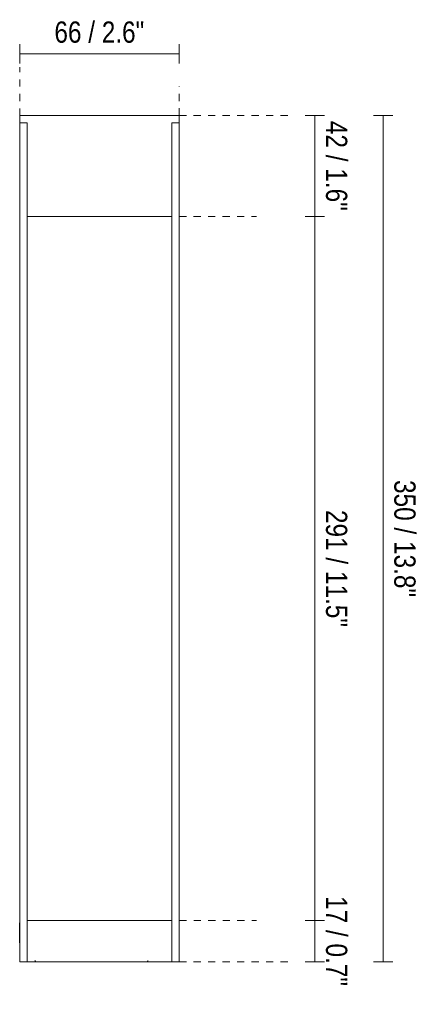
# Model space of a CAD drawing. Header units: millimetres. Extents: x 6604 to 7374, y -922 to 6735.
# Tile 2 of 3: x 6604 to 6769, y 2023 to 2430. Entities that reach past the tile are written whole.
import ezdxf

# ---------------------------------------------------------------- set-up
doc = ezdxf.new("R2010")
doc.units = ezdxf.units.MM
doc.linetypes.add('Dash', pattern=[6, 3, -3])
for name, color, linetype, lineweight in [('Cotas', 7, 'Continuous', 9), ('Cotas-4', 7, 'Continuous', 9), ('Luminarias', 7, 'Continuous', 20)]:
    doc.layers.add(name, color=color, linetype=linetype, lineweight=lineweight)
doc.layers.add('Lighthing Fixture Dim Grey Dash', color=7, linetype='Dash', lineweight=9, true_color=0xd2d2d2)
doc.styles.add('Arial Narrow', font='ARIALN.TTF', dxfattribs={"height": 8.8})
doc.dimstyles.new('FARO_-_2_2mm_Arial_Narrow_mm_Inch_Left', dxfattribs={"dimscale": 304.8, "dimtxt": 9.006193, "dimasz": 0, "dimexe": 0.013123, "dimexo": 0.0625, "dimgap": 0.006562, "dimtad": 1, "dimdec": 0, "dimzin": 0, "dimdsep": 46, "dimtxsty": 'Arial Narrow', "dimblk1": 'NONE', "dimblk2": 'NONE', "dimsah": 1, "dimcen": 0.09, "dimadec": 0, "dimazin": 0, "dimtfac": 1, "dimtdec": 4, "dimtix": 1, "dimtmove": 0, "dimatfit": 3, "dimfxl": 0.013123, "dimfxlon": 1, "dimtvp": 1, "dimtolj": 1, "dimtzin": 0, "dimarcsym": 2})
doc.dimstyles.new('FARO_-_2_2mm_Arial_Narrow_mm_Inch_Right', dxfattribs={"dimscale": 304.8, "dimtxt": 9.006193, "dimasz": 0, "dimexe": 0.013123, "dimexo": 0.0625, "dimgap": 0.006562, "dimtad": 1, "dimdec": 0, "dimzin": 0, "dimdsep": 46, "dimtxsty": 'Arial Narrow', "dimblk1": 'NONE', "dimblk2": 'NONE', "dimsah": 1, "dimcen": 0.09, "dimadec": 0, "dimazin": 0, "dimtfac": 1, "dimtdec": 4, "dimtix": 1, "dimtmove": 0, "dimatfit": 3, "dimfxl": 0.013123, "dimfxlon": 1, "dimtvp": 1, "dimtolj": 1, "dimtzin": 0, "dimarcsym": 2})

# ---------------------------------------------------------------- blocks, each defined once
blk = doc.blocks.new('71940 - 75602 GROP 2000 Dark grey pole lamp-550666-Alzado_PDF')
at = {"lineweight": 9}
for p, q in [((6617.87, 2040.45), (6617.87, 2040.45)), ((6618.37, 2040.45), (6618.37, 2040.47)), ((6618.37, 2040.45), (6656.42, 2040.45)), ((6656.42, 2040.45), (6618.37, 2040.45)), ((6663.61, 2040.46), (6663.61, 2040.46))]:
    blk.add_line(p, q, dxfattribs=at)
at = {"lineweight": 9, "flags": 128}
for points in [[(6611.18, 2040.46), (6611.16, 2040.46), (6611.14, 2040.46), (6611.12, 2040.46), (6611.1, 2040.47), (6611.08, 2040.47), (6611.06, 2040.48), (6611.04, 2040.48), (6611.03, 2040.49), (6611.01, 2040.49), (6610.99, 2040.5)], [(6617.87, 2040.45), (6617.85, 2040.45), (6617.83, 2040.45), (6617.81, 2040.45), (6617.79, 2040.46), (6617.77, 2040.46), (6617.75, 2040.46), (6617.73, 2040.47), (6617.71, 2040.47), (6617.69, 2040.48), (6617.67, 2040.49), (6617.66, 2040.5)], [(6657.13, 2040.5), (6657.11, 2040.49), (6657.1, 2040.48), (6657.08, 2040.47), (6657.06, 2040.47), (6657.04, 2040.46), (6657.02, 2040.46), (6657, 2040.45), (6656.98, 2040.45), (6656.96, 2040.45), (6656.94, 2040.45), (6656.92, 2040.45)], [(6663.8, 2040.5), (6663.78, 2040.49), (6663.76, 2040.49), (6663.74, 2040.48), (6663.72, 2040.47), (6663.7, 2040.47), (6663.68, 2040.47), (6663.66, 2040.46), (6663.65, 2040.46), (6663.63, 2040.46), (6663.61, 2040.46)], [(6611.18, 2040.46), (6611.18, 2040.46), (6611.18, 2040.46), (6611.19, 2040.46), (6611.19, 2040.46), (6611.19, 2040.46), (6611.2, 2040.46), (6611.2, 2040.46), (6611.21, 2040.46), (6611.21, 2040.46), (6611.22, 2040.46), (6611.23, 2040.46), (6611.24, 2040.46), (6611.25, 2040.46), (6611.26, 2040.46), (6611.27, 2040.46), (6611.28, 2040.46), (6611.29, 2040.46), (6611.31, 2040.46), (6611.32, 2040.46), (6611.33, 2040.46), (6611.35, 2040.46), (6611.36, 2040.46), (6611.38, 2040.46), (6611.4, 2040.46), (6611.41, 2040.46), (6611.43, 2040.46), (6611.45, 2040.46), (6611.46, 2040.46), (6611.48, 2040.46), (6611.5, 2040.46), (6611.52, 2040.46), (6611.54, 2040.46), (6611.56, 2040.46), (6611.58, 2040.46), (6611.6, 2040.46), (6611.62, 2040.46), (6611.64, 2040.46), (6611.66, 2040.46), (6611.68, 2040.46), (6611.68, 2040.46)], [(6611.68, 2040.46), (6611.33, 2040.46), (6611.18, 2040.46)], [(6617.87, 2040.45), (6617.87, 2040.45), (6617.87, 2040.45), (6617.87, 2040.45), (6617.87, 2040.45), (6617.88, 2040.45), (6617.88, 2040.45), (6617.89, 2040.45), (6617.89, 2040.45), (6617.9, 2040.45), (6617.91, 2040.45), (6617.92, 2040.45), (6617.92, 2040.45), (6617.93, 2040.45), (6617.94, 2040.45), (6617.96, 2040.45), (6617.97, 2040.45), (6617.98, 2040.45), (6617.99, 2040.45), (6618.01, 2040.45), (6618.02, 2040.45), (6618.03, 2040.45), (6618.05, 2040.45), (6618.07, 2040.45), (6618.08, 2040.45), (6618.1, 2040.45), (6618.12, 2040.45), (6618.13, 2040.45), (6618.15, 2040.45), (6618.17, 2040.45), (6618.19, 2040.45), (6618.21, 2040.45), (6618.22, 2040.45), (6618.24, 2040.45), (6618.26, 2040.45), (6618.28, 2040.45), (6618.3, 2040.45), (6618.32, 2040.45), (6618.34, 2040.45), (6618.36, 2040.45), (6618.37, 2040.45)], [(6618.37, 2040.45), (6618.02, 2040.45), (6617.87, 2040.45)], [(6656.42, 2040.45), (6656.44, 2040.45), (6656.46, 2040.45), (6656.48, 2040.45), (6656.5, 2040.45), (6656.52, 2040.45), (6656.54, 2040.45), (6656.56, 2040.45), (6656.58, 2040.45), (6656.6, 2040.45), (6656.62, 2040.45), (6656.63, 2040.45), (6656.65, 2040.45), (6656.67, 2040.45), (6656.69, 2040.45), (6656.7, 2040.45), (6656.72, 2040.45), (6656.73, 2040.45), (6656.75, 2040.45), (6656.76, 2040.45), (6656.78, 2040.45), (6656.79, 2040.45), (6656.81, 2040.45), (6656.82, 2040.45), (6656.83, 2040.45), (6656.84, 2040.45), (6656.85, 2040.45), (6656.86, 2040.45), (6656.87, 2040.45), (6656.88, 2040.45), (6656.89, 2040.45), (6656.89, 2040.45), (6656.9, 2040.45), (6656.9, 2040.45), (6656.91, 2040.45), (6656.91, 2040.45), (6656.92, 2040.45), (6656.92, 2040.45), (6656.92, 2040.45), (6656.92, 2040.45)], [(6663.11, 2040.46), (6663.13, 2040.46), (6663.15, 2040.46), (6663.17, 2040.46), (6663.19, 2040.46), (6663.21, 2040.46), (6663.22, 2040.46), (6663.24, 2040.46), (6663.26, 2040.46), (6663.28, 2040.46), (6663.3, 2040.46), (6663.32, 2040.46), (6663.34, 2040.46), (6663.35, 2040.46), (6663.37, 2040.46), (6663.39, 2040.46), (6663.4, 2040.46), (6663.42, 2040.46), (6663.44, 2040.46), (6663.45, 2040.46), (6663.46, 2040.46), (6663.48, 2040.46), (6663.49, 2040.46), (6663.5, 2040.46), (6663.52, 2040.46), (6663.53, 2040.46), (6663.54, 2040.46), (6663.55, 2040.46), (6663.56, 2040.46), (6663.56, 2040.46), (6663.57, 2040.46), (6663.58, 2040.46), (6663.58, 2040.46), (6663.59, 2040.46), (6663.59, 2040.46), (6663.6, 2040.46), (6663.6, 2040.46), (6663.6, 2040.46), (6663.61, 2040.46), (6663.61, 2040.46)], [(6663.61, 2040.46), (6663.46, 2040.46), (6663.11, 2040.46)]]:
    blk.add_lwpolyline(points, dxfattribs=at)
at = {"lineweight": 9}
for centre, major_axis, ratio, start_param, end_param in [((6623.39, 2040.47), (3.5, 0), 0.001269, 3.141593, 3.665191), ((6651.39, 2040.47), (3.5, 0), 0.001269, 5.759587, 6.283185), ((6656.42, 2040.45), (-0.499, 0), 0.001283, 1.570268, 3.142163)]:
    blk.add_ellipse(centre, major_axis=major_axis, ratio=ratio, start_param=start_param, end_param=end_param, dxfattribs=at)
for points in [[(6610.68, 2040.93), (6610.69, 2040.87), (6610.72, 2040.75), (6610.83, 2040.59), (6610.99, 2040.48), (6611.12, 2040.46), (6611.18, 2040.46)], [(6656.92, 2040.45), (6656.98, 2040.45), (6657.11, 2040.47), (6657.27, 2040.58), (6657.39, 2040.73), (6657.42, 2040.86), (6657.42, 2040.92)], [(6656.42, 2040.48), (6656.42, 2040.46), (6656.42, 2040.45), (6656.42, 2040.45)]]:
    blk.add_open_spline(points, degree=3, dxfattribs=at)
at = {"layer": 'Luminarias'}
for p, q in [((6604.39, 2390.46), (6604.39, 2387.5)), ((6670.39, 2390.46), (6604.39, 2390.46)), ((6604.39, 2387.5), (6607.39, 2387.5)), ((6604.39, 2387.5), (6607.39, 2387.5)), ((6604.39, 2387.5), (6604.39, 2040.5)), ((6607.39, 2348.78), (6607.39, 2387.5)), ((6607.39, 2040.5), (6607.39, 2387.5)), ((6667.39, 2348.78), (6667.39, 2387.5)), ((6667.39, 2387.5), (6670.39, 2387.5)), ((6667.39, 2387.5), (6670.39, 2387.5)), ((6667.39, 2040.5), (6667.39, 2387.5)), ((6670.39, 2387.5), (6670.39, 2390.46)), ((6670.39, 2040.5), (6670.39, 2387.5)), ((6667.39, 2348.78), (6607.39, 2348.78)), ((6607.39, 2057.46), (6667.39, 2057.46)), ((6607.39, 2040.5), (6607.39, 2057.46)), ((6667.39, 2040.5), (6667.39, 2057.46)), ((6604.39, 2056.56), (6604.34, 2056.61)), ((6604.34, 2052.46), (6604.34, 2056.61)), ((6670.45, 2056.61), (6670.39, 2056.56)), ((6670.45, 2052.46), (6670.45, 2056.61)), ((6604.34, 2048.32), (6604.34, 2052.46)), ((6670.45, 2048.32), (6670.45, 2052.46)), ((6604.34, 2048.32), (6604.39, 2048.37)), ((6670.39, 2048.37), (6670.45, 2048.32)), ((6607.39, 2040.5), (6604.39, 2040.5)), ((6667.39, 2040.5), (6607.39, 2040.5)), ((6670.39, 2040.5), (6667.39, 2040.5))]:
    blk.add_line(p, q, dxfattribs=at)
blk = doc.blocks.new('DIMBLOCK1-Alzado_PDF')
at = {"layer": 'Cotas-4', "color": 251, "true_color": 0x5b5b5b}
for p, q in [((6754.97, 2390.5), (6750.97, 2390.5)), ((6754.97, 2040.5), (6754.97, 2390.5)), ((6754.97, 2390.5), (6758.97, 2390.5)), ((6754.97, 2040.5), (6750.97, 2040.5)), ((6754.97, 2040.5), (6758.97, 2040.5))]:
    blk.add_line(p, q, dxfattribs=at)
at = {"layer": 'Cotas-4', "color": 0, "insert": (6768.34, 2239.73), "char_height": 8.8, "width": 58.1543, "attachment_point": 1, "rotation": 270, "line_spacing_factor": 0.974696, "style": 'Arial Narrow'}
blk.add_mtext('350 / 13.8"', dxfattribs=at)
blk = doc.blocks.new('_None')
blk = doc.blocks.new('DIMBLOCK2-Alzado_PDF')
at = {"layer": 'Cotas-4', "color": 251, "true_color": 0x5b5b5b}
for p, q in [((6604.39, 2416.04), (6604.39, 2420.04)), ((6670.39, 2416.04), (6670.39, 2420.04)), ((6604.39, 2416.04), (6670.39, 2416.04)), ((6604.39, 2416.04), (6604.39, 2412.04)), ((6670.39, 2416.04), (6670.39, 2412.04))]:
    blk.add_line(p, q, dxfattribs=at)
at = {"layer": 'Cotas-4', "color": 0, "insert": (6618.74, 2429.41), "char_height": 8.8, "width": 44.7736, "attachment_point": 1, "line_spacing_factor": 0.974696, "style": 'Arial Narrow'}
blk.add_mtext('66 / 2.6"', dxfattribs=at)
blk = doc.blocks.new('DIMBLOCK3-Alzado_PDF')
at = {"layer": 'Cotas-4', "color": 251, "true_color": 0x5b5b5b}
for p, q in [((6726.67, 2057.46), (6722.67, 2057.46)), ((6726.67, 2040.5), (6726.67, 2057.46)), ((6726.67, 2057.46), (6730.67, 2057.46)), ((6726.67, 2040.5), (6722.67, 2040.5)), ((6726.67, 2040.5), (6730.67, 2040.5))]:
    blk.add_line(p, q, dxfattribs=at)
at = {"layer": 'Cotas-4', "color": 0, "insert": (6740.04, 2067.64), "char_height": 8.8, "width": 44.7736, "attachment_point": 1, "rotation": 270, "line_spacing_factor": 0.974696, "style": 'Arial Narrow'}
blk.add_mtext('17 / 0.7"', dxfattribs=at)
blk = doc.blocks.new('DIMBLOCK4-Alzado_PDF')
at = {"layer": 'Cotas-4', "color": 251, "true_color": 0x5b5b5b}
for p, q in [((6726.67, 2348.78), (6722.67, 2348.78)), ((6726.67, 2057.46), (6726.67, 2348.78)), ((6726.67, 2348.78), (6730.67, 2348.78)), ((6726.67, 2057.46), (6722.67, 2057.46)), ((6726.67, 2057.46), (6730.67, 2057.46))]:
    blk.add_line(p, q, dxfattribs=at)
at = {"layer": 'Cotas-4', "color": 0, "insert": (6740.04, 2227.35), "char_height": 8.8, "width": 58.1543, "attachment_point": 1, "rotation": 270, "line_spacing_factor": 0.974696, "style": 'Arial Narrow'}
blk.add_mtext('291 / 11.5"', dxfattribs=at)
blk = doc.blocks.new('DIMBLOCK5-Alzado_PDF')
at = {"layer": 'Cotas-4', "color": 251, "true_color": 0x5b5b5b}
for p, q in [((6726.67, 2390.5), (6722.67, 2390.5)), ((6726.67, 2348.78), (6726.67, 2390.5)), ((6726.67, 2390.5), (6730.67, 2390.5)), ((6726.67, 2348.78), (6722.67, 2348.78)), ((6726.67, 2348.78), (6730.67, 2348.78))]:
    blk.add_line(p, q, dxfattribs=at)
at = {"layer": 'Cotas-4', "color": 0, "insert": (6740.04, 2388.3), "char_height": 8.8, "width": 44.7736, "attachment_point": 1, "rotation": 270, "line_spacing_factor": 0.974696, "style": 'Arial Narrow'}
blk.add_mtext('42 / 1.6"', dxfattribs=at)

msp = doc.modelspace()

# ---------------------------------------------------------------- linework, layer by layer
at = {"layer": 'Lighthing Fixture Dim Grey Dash'}
for p, q in [((6604.39, 2390.46), (6604.39, 2410.5)), ((6670.39, 2390.5), (6670.39, 2402.58)), ((6670.39, 2390.5), (6715.39, 2390.5)), ((6670.39, 2348.78), (6702.39, 2348.78)), ((6670.45, 2057.46), (6702.39, 2057.46)), ((6670.39, 2040.5), (6715.39, 2040.5))]:
    msp.add_line(p, q, dxfattribs=at)

# ---------------------------------------------------------------- block references
at = {"layer": 'Luminarias'}
msp.add_blockref('71940 - 75602 GROP 2000 Dark grey pole lamp-550666-Alzado_PDF', (0, 0), dxfattribs=at)

# ---------------------------------------------------------------- dimensions: what is measured, and where the dimension line sits
at = {"layer": 'Cotas', "color": 251, "true_color": 0x5b5b5b}
dim = msp.add_linear_dim(base=(6670.39, 2416.04), p1=(6604.39, 2412.04), p2=(6670.39, 2412.04), dimstyle='FARO_-_2_2mm_Arial_Narrow_mm_Inch_Left', override={"dimpost": '<>', "dimfxl": 66}, dxfattribs=at)
dim.commit()
dim.dimension.update_dxf_attribs({"geometry": 'DIMBLOCK2-Alzado_PDF', "text_midpoint": (6637.39, 2423.74)})
for base, p1, p2, override, picture, middle in [((6726.67, 2390.5), (6722.67, 2348.78), (6722.67, 2390.5), {"dimtad": 4, "dimpost": '<>', "dimfxl": 41.720108}, 'DIMBLOCK5-Alzado_PDF', (6734.37, 2369.64)), ((6754.97, 2390.5), (6750.97, 2040.5), (6750.97, 2390.5), {"dimtad": 4, "dimpost": '<>', "dimfxl": 350}, 'DIMBLOCK1-Alzado_PDF', (6762.67, 2215.5)), ((6726.67, 2348.78), (6722.67, 2057.46), (6722.67, 2348.78), {"dimtad": 4, "dimpost": '<>', "dimfxl": 291.320588}, 'DIMBLOCK4-Alzado_PDF', (6734.37, 2203.12)), ((6726.67, 2057.46), (6722.67, 2040.5), (6722.67, 2057.46), {"dimtad": 4, "dimpost": '<>', "dimfxl": 16.959305}, 'DIMBLOCK3-Alzado_PDF', (6734.37, 2048.98))]:
    dim = msp.add_linear_dim(base=base, p1=p1, p2=p2, angle=90, dimstyle='FARO_-_2_2mm_Arial_Narrow_mm_Inch_Right', override=override, dxfattribs=at)
    dim.commit()
    dim.dimension.update_dxf_attribs({"geometry": picture, "text_midpoint": middle})

doc.saveas('drawing.dxf')
